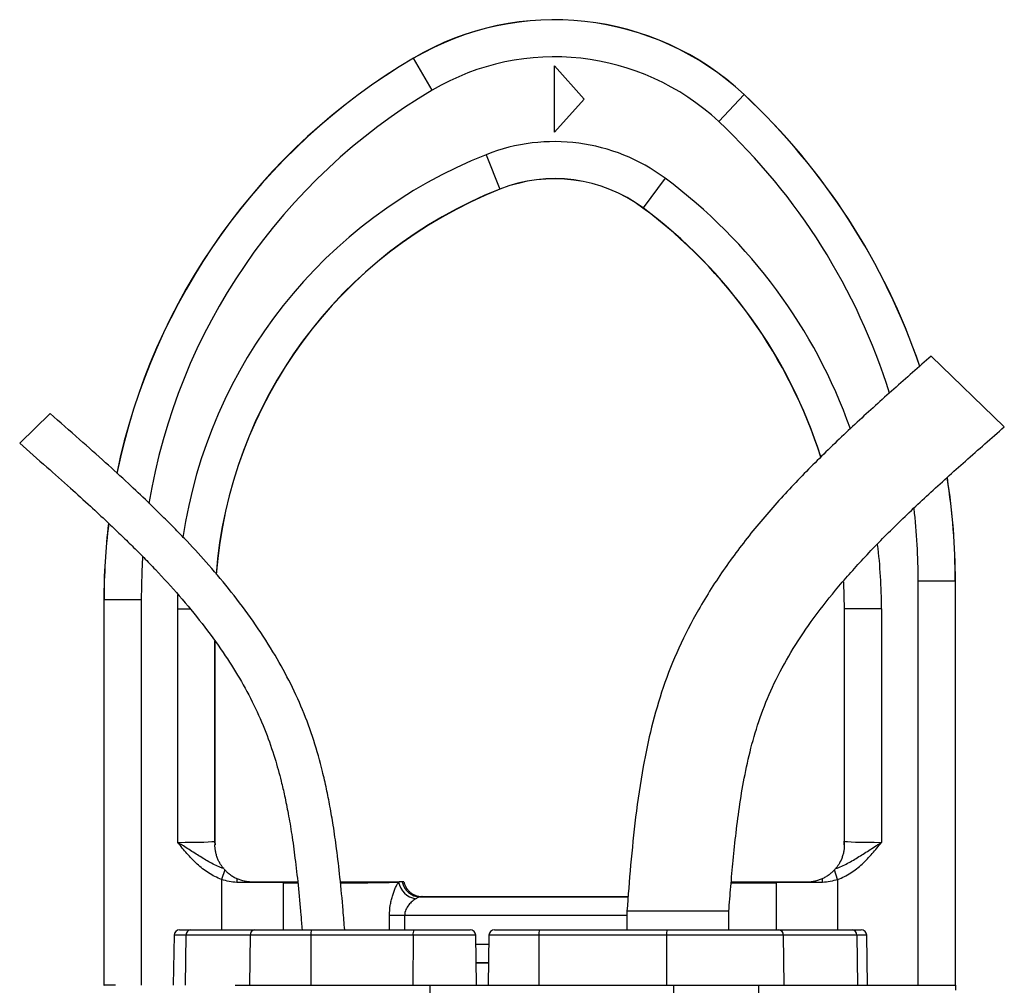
# Model space of a CAD drawing. Header units: millimetres. Extents: x 1685 to 3139, y 857 to 4238.
# Tile 12 of 12: x 1970 to 2502, y 3716 to 4238. Entities that reach past the tile are written whole.
import ezdxf

# ---------------------------------------------------------------- set-up
doc = ezdxf.new("R2010")
doc.units = ezdxf.units.MM
doc.header["$LTSCALE"] = 2

msp = doc.modelspace()

# ---------------------------------------------------------------- linework, layer by layer
at = {"color": 7, "linetype": 'Continuous', "lineweight": 25}
for p, q in [((2182.6, 4217.28), (2182.56, 4217.36)), ((2182.56, 4217.36), (2182.56, 4217.36)), ((2192.76, 4200.06), (2182.6, 4217.28)), ((2258.78, 4213.28), (2274.78, 4195.28)), ((2258.78, 4177.28), (2258.78, 4213.28)), ((2347.52, 4183.05), (2361.18, 4197.66)), ((2361.18, 4197.66), (2361.24, 4197.72)), ((2361.24, 4197.72), (2361.24, 4197.72)), ((2274.78, 4195.28), (2258.78, 4177.28)), ((2221.82, 4165.19), (2229.21, 4146.61)), ((2318.54, 4152.46), (2306.6, 4136.42)), ((2229.21, 4146.61), (2229.24, 4146.52)), ((2229.24, 4146.52), (2229.24, 4146.52)), ((2306.6, 4136.42), (2306.55, 4136.35)), ((2306.55, 4136.35), (2306.55, 4136.35)), ((2501.76, 4018.06), (2462.27, 4056.34)), ((1986.37, 4025.2), (1969.86, 4009.2)), ((2455.24, 3716.17), (2455.24, 3934.8)), ((2455.24, 3934.8), (2475.24, 3934.8)), ((2475.24, 3934.8), (2475.24, 3716.17)), ((2475.24, 3934.8), (2475.33, 3934.8)), ((2475.33, 3716.17), (2475.33, 3934.8)), ((2475.33, 3716.17), (2475.33, 3934.8)), ((2015.33, 3924.53), (2015.33, 3716.17)), ((2015.34, 3924.53), (2015.34, 3716.17)), ((2015.42, 3924.53), (2015.34, 3924.53)), ((2015.42, 3716.17), (2015.42, 3924.53)), ((2035.42, 3924.53), (2015.42, 3924.53)), ((2035.42, 3924.53), (2035.42, 3716.17)), ((2055.24, 3793.46), (2055.24, 3919.76)), ((2415.33, 3919.76), (2415.33, 3794.17)), ((2415.42, 3919.76), (2415.33, 3919.76)), ((2415.33, 3919.76), (2415.33, 3919.76)), ((2435.42, 3919.76), (2415.42, 3919.76)), ((2415.42, 3794.08), (2415.42, 3919.76)), ((2435.42, 3919.76), (2435.42, 3793.46)), ((2075.33, 3794.17), (2075.33, 3902.17)), ((2075.24, 3794.08), (2075.33, 3794.17)), ((2075.33, 3794.17), (2075.33, 3794.17)), ((2415.33, 3794.17), (2415.33, 3793.98)), ((2415.33, 3794.17), (2415.42, 3794.08)), ((2415.33, 3794.17), (2415.33, 3794.17)), ((2080.72, 3778.52), (2078.95, 3773.46)), ((2411.71, 3773.46), (2409.95, 3778.52)), ((2187.21, 3764.17), (2298.54, 3764.17)), ((2297.9, 3756.17), (2297.9, 3746.17)), ((2352.9, 3756.17), (2297.9, 3756.17)), ((2352.9, 3746.17), (2352.9, 3756.17)), ((2177.8, 3754), (2169.64, 3754)), ((2056.24, 3746.17), (2062.01, 3746.17)), ((2062.01, 3746.17), (2096.75, 3746.17)), ((2096.75, 3746.17), (2127.57, 3746.17)), ((2127.57, 3746.17), (2182.78, 3746.17)), ((2182.78, 3746.17), (2213.22, 3746.17)), ((2226.36, 3746.17), (2250.58, 3746.17)), ((2250.58, 3746.17), (2319.6, 3746.17)), ((2319.6, 3746.17), (2379.89, 3746.17)), ((2379.89, 3746.17), (2419.63, 3746.17)), ((2419.63, 3746.17), (2424.43, 3746.17)), ((2053.24, 3743.23), (2052.77, 3716.17)), ((2059.66, 3743.23), (2059.29, 3716.17)), ((2094.4, 3743.23), (2059.66, 3743.23)), ((2094.4, 3743.23), (2094.03, 3716.17)), ((2127.12, 3743.23), (2094.4, 3743.23)), ((2127.12, 3743.23), (2127.05, 3716.17)), ((2182.33, 3743.23), (2127.12, 3743.23)), ((2182.33, 3743.23), (2182.26, 3716.17)), ((2216.69, 3716.17), (2216.22, 3743.23)), ((2223.36, 3743.23), (2222.89, 3716.17)), ((2250.32, 3743.23), (2250.28, 3716.17)), ((2319.34, 3743.23), (2250.32, 3743.23)), ((2319.34, 3743.23), (2319.3, 3716.17)), ((2382.35, 3743.23), (2319.34, 3743.23)), ((2382.35, 3743.23), (2382.74, 3716.17)), ((2422.09, 3743.23), (2382.35, 3743.23)), ((2422.09, 3743.23), (2422.48, 3716.17)), ((2427.9, 3716.17), (2427.43, 3743.23)), ((2223.1, 3728.35), (2216.48, 3728.35)), ((2223.1, 3728.17), (2216.48, 3728.17)), ((2015.34, 3716.17), (2015.42, 3716.17)), ((2021.53, 3716.17), (2015.42, 3716.17)), ((2086.21, 3716.17), (2191.57, 3716.17)), ((2191.36, 3648.24), (2191.57, 3716.17)), ((2191.57, 3716.17), (2323.28, 3716.17)), ((2323.18, 3683.23), (2323.28, 3716.17)), ((2323.28, 3716.17), (2369.17, 3716.17)), ((2369.67, 3689.64), (2369.17, 3716.17)), ((2369.17, 3716.17), (2475.53, 3716.17)), ((2475.62, 3713.6), (2475.53, 3716.17))]:
    msp.add_line(p, q, dxfattribs=at)
at = {"color": 8, "linetype": 'Continuous', "lineweight": 25}
for p, q in [((2055.24, 3919.76), (2055.35, 3927.18)), ((2055.24, 3919.76), (2061.8, 3919.76)), ((2075.24, 3902.3), (2075.24, 3794.08)), ((2078.95, 3773.46), (2078.95, 3746.17)), ((2112.11, 3771.65), (2112.11, 3746.17)), ((2378.55, 3771.65), (2378.55, 3746.17)), ((2411.71, 3773.46), (2411.71, 3746.17)), ((2186.17, 3764), (2298.53, 3764)), ((2169.64, 3746.17), (2169.64, 3754)), ((2177.8, 3754), (2177.8, 3746.17)), ((2297.9, 3754), (2177.8, 3754)), ((2059.66, 3743.23), (2053.24, 3743.23)), ((2216.22, 3743.23), (2182.33, 3743.23)), ((2250.32, 3743.23), (2223.36, 3743.23)), ((2427.43, 3743.23), (2422.09, 3743.23)), ((2216.31, 3738.35), (2223.28, 3738.35))]:
    msp.add_line(p, q, dxfattribs=at)
at = {"color": 8, "linetype": 'Continuous', "lineweight": 25, "flags": 128}
for points in [[(2036.26, 3947.74), (2035.78, 3939.62), (2035.42, 3924.53)], [(2415.42, 3919.76), (2415.06, 3933.72), (2415.03, 3934.37)]]:
    msp.add_lwpolyline(points, dxfattribs=at)
at = {"color": 7, "linetype": 'Continuous', "lineweight": 25, "flags": 128}
msp.add_lwpolyline([(2414.94, 3934.3), (2414.97, 3933.72), (2415.33, 3919.76)], dxfattribs=at)
at = {"color": 7, "linetype": 'Continuous', "lineweight": 25}
for centre, radius, start, end in [((2258.78, 4088.17), 150, 46.9147, 120.5418), ((2258.78, 4088.17), 149.99, 46.9147, 120.5418), ((2258.78, 4088.17), 149.91, 46.9147, 120.5418), ((2258.78, 4088.17), 129.91, 46.9147, 120.5418), ((2355.33, 3924.53), 340, 120.5418, 168.3939), ((2115.33, 3934.8), 360, 18.7929, 46.9147), ((2258.78, 4072.17), 100.09, 53.3378, 111.6674), ((2258.78, 4072.17), 80.09, 53.3378, 111.6674), ((2258.78, 4072.17), 80, 53.3378, 111.6674), ((2319.33, 3919.76), 244, 111.6674, 175.6694), ((2145.33, 3919.76), 270, 17.6586, 53.3378), ((2115.33, 3934.8), 360, 0, 8.9086), ((2355.33, 3924.53), 340, 173.0282, 180), ((2091.24, 3794.08), 16, 180.0175, 186.8534), ((2399.43, 3794.08), 16, 353.1466, 359.9825), ((2128.72, 3771.76), 41.57, 177.0444, 179.899), ((2122.95, 3771.56), 10.83, 176.7649, 179.5405), ((2185.56, 3774.13), 11.29, 191.1347, 261.0439), ((2186.29, 3773.89), 9.9, 190.007, 269.3199), ((2367.71, 3771.56), 10.83, 0.4595, 3.2351), ((2361.94, 3771.76), 41.57, 0.101, 2.9556), ((2056.24, 3743.17), 3, 90, 179), ((2062.37, 3743.48), 2.72, 97.6531, 185.2722), ((2097.11, 3743.48), 2.72, 97.6531, 185.2722), ((2132.42, 3743.94), 5.34, 155.2611, 187.6513), ((2187.63, 3743.94), 5.34, 155.2611, 187.6513), ((2213.22, 3743.17), 3, 1, 90), ((2226.36, 3743.17), 3, 90, 179), ((2258.92, 3743.95), 8.63, 165.0616, 184.8017), ((2327.94, 3743.95), 8.63, 165.0616, 184.8017), ((2379.6, 3743.43), 2.76, 355.7484, 83.8791), ((2419.34, 3743.43), 2.76, 355.7484, 83.8791), ((2424.43, 3743.17), 3, 1, 90)]:
    msp.add_arc(centre, radius, start, end, dxfattribs=at)
at = {"color": 8, "linetype": 'Continuous', "lineweight": 25}
for centre, radius, start, end in [((2355.33, 3924.53), 339.99, 120.5418, 168.3838), ((2355.33, 3924.53), 339.91, 120.5418, 168.3937), ((2355.33, 3924.53), 319.91, 120.5418, 170.6296), ((2115.33, 3934.8), 359.91, 18.7836, 46.9147), ((2115.33, 3934.8), 359.99, 18.7927, 46.9147), ((2115.33, 3934.8), 339.91, 17.3606, 46.9147), ((2319.33, 3919.76), 264.09, 111.6674, 171.6303), ((2145.33, 3919.76), 290.09, 19.5965, 53.3378), ((2319.33, 3919.76), 244.09, 111.6674, 175.6592), ((2145.33, 3919.76), 270.09, 17.6814, 53.3378), ((2115.33, 3934.8), 359.91, 0, 8.8898), ((2115.33, 3934.8), 359.99, 0, 8.9083), ((2115.33, 3934.8), 339.91, 0, 6.6001), ((2355.33, 3924.53), 339.99, 173.0077, 180), ((2355.33, 3924.53), 339.91, 173.0427, 180), ((2145.33, 3919.76), 290.09, 0, 6.8713)]:
    msp.add_arc(centre, radius, start, end, dxfattribs=at)
at = {"color": 7, "linetype": 'Continuous', "lineweight": 25}
for centre, major_axis, ratio, start_param, end_param in [((2055.24, 3794.09), (20, 0), 0.031419, 4.712389, 6.265732), ((2091.33, 3794.18), (11.32, 11.32), 0.999467, 2.356347, 2.481376), ((2399.33, 3794.18), (11.32, -11.32), 0.999467, 0.660217, 0.785246), ((2435.42, 3794.09), (20, 0), 0.031419, 3.159046, 4.712389), ((2078.95, 3770.69), (60, 0), 0.019201, 0.985111, 1.433744), ((2411.71, 3770.69), (60, 0), 0.019201, 1.707848, 2.156482)]:
    msp.add_ellipse(centre, major_axis=major_axis, ratio=ratio, start_param=start_param, end_param=end_param, dxfattribs=at)
at = {"color": 8, "linetype": 'Continuous', "lineweight": 25}
for centre, start_param, end_param in [((2135.33, 3772.17), 4.126703, 4.340089), ((2135.33, 3772.17), 4.900652, 5.912752), ((2355.33, 3772.17), 4.684771, 5.298075)]:
    msp.add_ellipse(centre, major_axis=(42, 0), ratio=0.014961, start_param=start_param, end_param=end_param, dxfattribs=at)
at = {"color": 7, "linetype": 'Continuous', "lineweight": 25}
for points, knots in [([(2462.27, 4056.34), (2455.51, 4050.4), (2442.08, 4038.58), (2422.22, 4020.65), (2402.92, 4002.32), (2384.32, 3983.32), (2366.75, 3963.29), (2350.58, 3942.01), (2336.82, 3920.4), (2325.64, 3898.78), (2317.2, 3877.5), (2311.04, 3855.98), (2306.12, 3832.54), (2302.47, 3807.63), (2299.84, 3781.5), (2298.53, 3764.5), (2297.9, 3756.17)], [0, 0, 0, 0, 0.075782, 0.150783, 0.225431, 0.300064, 0.374771, 0.449773, 0.525045, 0.590363, 0.654638, 0.717589, 0.778744, 0.856355, 0.929624, 1, 1, 1, 1]), ([(2145.42, 3746.17), (2145.15, 3749.67), (2144.4, 3759.15), (2143.03, 3773.75), (2141.24, 3789.11), (2139.41, 3801.89), (2137.56, 3812.69), (2135.64, 3822.4), (2132.9, 3834.32), (2128.88, 3848.67), (2122.88, 3865.15), (2115.45, 3881.15), (2106.52, 3897.18), (2096.11, 3913.12), (2084.46, 3928.68), (2072.46, 3943.01), (2062.5, 3953.9), (2054.34, 3962.39), (2047.29, 3969.5), (2038.56, 3978.03), (2028.06, 3987.94), (2015.77, 3999.19), (2001.68, 4011.76), (1991.66, 4020.56), (1986.37, 4025.2)], [0, 0, 0, 0, 0.031551, 0.085485, 0.13182, 0.170511, 0.201542, 0.230301, 0.25948, 0.311438, 0.364163, 0.416982, 0.469826, 0.529004, 0.587941, 0.644518, 0.696912, 0.720533, 0.75038, 0.786967, 0.830235, 0.880156, 0.936733, 1, 1, 1, 1]), ([(2352.9, 3756.17), (2353.26, 3760.62), (2354.01, 3769.8), (2355.27, 3783.97), (2356.82, 3798.89), (2358.84, 3814.42), (2361.56, 3830.39), (2365.29, 3846.68), (2370.39, 3863.22), (2377.36, 3879.87), (2386.43, 3896.56), (2397.55, 3913.32), (2410.69, 3930.2), (2425.77, 3947.24), (2442.65, 3964.49), (2461.15, 3982.01), (2481.03, 3999.9), (2494.75, 4011.92), (2501.76, 4018.06)], [0, 0, 0, 0, 0.04261, 0.088057, 0.136008, 0.186034, 0.237676, 0.290826, 0.345714, 0.402895, 0.463102, 0.526963, 0.594979, 0.667421, 0.744346, 0.825622, 0.91098, 1, 1, 1, 1]), ([(1969.86, 4009.2), (1974.73, 4004.92), (1983.89, 3996.89), (1996.66, 3985.55), (2007.55, 3975.67), (2016.59, 3967.26), (2024.09, 3960.11), (2030.67, 3953.67), (2036.94, 3947.38), (2045.54, 3938.47), (2056.23, 3926.74), (2068.53, 3911.84), (2079.39, 3896.97), (2088.72, 3882.25), (2096.48, 3867.88), (2102.86, 3853.41), (2106.91, 3841.64), (2109.51, 3832.75), (2111.28, 3826), (2113.13, 3818.09), (2115.04, 3808.52), (2116.93, 3797.29), (2118.71, 3784.4), (2120.34, 3769.84), (2121.54, 3756.91), (2122.19, 3748.83), (2122.41, 3746.17)], [0, 0, 0, 0, 0.061537, 0.115578, 0.162106, 0.201141, 0.23272, 0.260437, 0.288549, 0.317052, 0.377914, 0.439148, 0.500379, 0.552487, 0.604477, 0.6552, 0.702424, 0.722481, 0.743133, 0.768669, 0.799514, 0.835762, 0.876712, 0.923031, 0.974731, 1, 1, 1, 1]), ([(2080.06, 3779.26), (2077.79, 3780.02), (2075.65, 3781.02), (2071.46, 3783.24), (2069.43, 3784.47), (2065.4, 3786.98), (2063.39, 3788.27), (2060.35, 3790.2), (2059.34, 3790.85), (2057.81, 3791.83), (2057.29, 3792.15), (2056.53, 3792.64), (2056.27, 3792.8), (2055.75, 3793.13), (2055.5, 3793.3), (2055.24, 3793.46)], [0, 0, 0, 0, 0.25, 0.25, 0.5, 0.5, 0.75, 0.75, 0.875, 0.875, 0.9375, 0.9375, 0.96875, 0.96875, 1, 1, 1, 1]), ([(2078.95, 3773.46), (2076.44, 3774.33), (2074.1, 3775.51), (2070.78, 3777.62), (2069.71, 3778.39), (2067.62, 3780.01), (2066.63, 3780.86), (2063.74, 3783.52), (2061.95, 3785.42), (2058.52, 3789.37), (2056.87, 3791.41), (2055.24, 3793.46)], [0, 0, 0, 0, 0.25, 0.25, 0.375, 0.375, 0.5, 0.5, 0.75, 0.75, 1, 1, 1, 1]), ([(2075.46, 3792.16), (2075.44, 3792.33), (2075.36, 3792.99), (2075.34, 3793.67), (2075.33, 3794.17)], [0, 0, 0, 0, 0.250054, 1, 1, 1, 1]), ([(2410.61, 3779.26), (2412.87, 3780.02), (2415.02, 3781.02), (2419.2, 3783.24), (2421.23, 3784.47), (2425.27, 3786.98), (2427.27, 3788.27), (2430.31, 3790.2), (2431.33, 3790.85), (2432.86, 3791.83), (2433.37, 3792.15), (2434.14, 3792.64), (2434.39, 3792.8), (2434.91, 3793.13), (2435.17, 3793.3), (2435.42, 3793.46)], [0, 0, 0, 0, 0.25, 0.25, 0.5, 0.5, 0.75, 0.75, 0.875, 0.875, 0.9375, 0.9375, 0.96875, 0.96875, 1, 1, 1, 1]), ([(2411.71, 3773.46), (2414.22, 3774.33), (2416.56, 3775.51), (2419.88, 3777.62), (2420.96, 3778.39), (2423.04, 3780.01), (2424.04, 3780.86), (2426.93, 3783.52), (2428.72, 3785.42), (2432.15, 3789.37), (2433.79, 3791.41), (2435.42, 3793.46)], [0, 0, 0, 0, 0.25, 0.25, 0.375, 0.375, 0.5, 0.5, 0.75, 0.75, 1, 1, 1, 1]), ([(2415.33, 3793.98), (2415.33, 3793.87), (2415.32, 3793.27), (2415.26, 3792.66), (2415.21, 3792.16)], [0, 0, 0, 0, 0.171359, 1, 1, 1, 1]), ([(2080.06, 3779.26), (2079.56, 3779.85), (2078.97, 3780.61), (2078.09, 3782.02), (2077.8, 3782.53), (2077.24, 3783.62), (2076.98, 3784.19), (2076.5, 3785.4), (2076.29, 3786.03), (2075.92, 3787.32), (2075.76, 3787.99), (2075.52, 3789.32), (2075.44, 3789.99), (2075.37, 3790.93), (2075.35, 3791.23), (2075.33, 3791.77), (2075.33, 3792.01), (2075.33, 3792.17)], [0, 0, 0, 0, 0.25, 0.25, 0.375, 0.375, 0.5, 0.5, 0.625, 0.625, 0.75, 0.75, 0.875, 0.875, 0.9375, 0.9375, 1, 1, 1, 1]), ([(2415.33, 3792.17), (2415.33, 3792.01), (2415.33, 3791.76), (2415.31, 3791.22), (2415.29, 3790.92), (2415.22, 3789.98), (2415.14, 3789.31), (2414.9, 3787.99), (2414.75, 3787.32), (2414.37, 3786.02), (2414.15, 3785.38), (2413.44, 3783.58), (2412.87, 3782.49), (2411.99, 3781.09), (2411.69, 3780.66), (2411.12, 3779.89), (2410.85, 3779.56), (2410.61, 3779.26)], [0, 0, 0, 0, 0.0625, 0.0625, 0.125, 0.125, 0.25, 0.25, 0.375, 0.375, 0.5, 0.5, 0.75, 0.75, 0.875, 0.875, 1, 1, 1, 1]), ([(2080.72, 3778.52), (2081.09, 3778.12), (2081.53, 3777.69), (2082.5, 3776.82), (2083.03, 3776.39), (2084.13, 3775.59), (2084.71, 3775.21), (2085.92, 3774.51), (2086.55, 3774.19), (2087.2, 3773.9)], [0, 0, 0, 0, 0.25, 0.25, 0.5, 0.5, 0.75, 0.75, 1, 1, 1, 1]), ([(2403.46, 3773.9), (2404.11, 3774.19), (2404.74, 3774.51), (2405.95, 3775.21), (2406.53, 3775.59), (2407.63, 3776.39), (2408.16, 3776.82), (2409.13, 3777.68), (2409.57, 3778.12), (2409.95, 3778.52)], [0, 0, 0, 0, 0.25, 0.25, 0.5, 0.5, 0.75, 0.75, 1, 1, 1, 1]), ([(2087.2, 3773.9), (2088.47, 3773.33), (2089.81, 3772.9), (2091.85, 3772.47), (2092.55, 3772.36), (2093.94, 3772.21), (2094.64, 3772.17), (2095.33, 3772.17)], [0, 0, 0, 0, 0.5, 0.5, 0.75, 0.75, 1, 1, 1, 1]), ([(2095.33, 3772.17), (2098.32, 3772.17), (2101.21, 3772.17), (2105.42, 3772.17), (2106.81, 3772.17), (2109.52, 3772.17), (2110.84, 3772.17), (2112.13, 3772.17)], [0, 0, 0, 0, 0.5, 0.5, 0.75, 0.75, 1, 1, 1, 1]), ([(2112.13, 3772.17), (2113.86, 3772.17), (2116.37, 3772.17), (2119.15, 3772.17), (2120.03, 3772.17)], [0, 0, 0, 0, 0.685846, 1, 1, 1, 1]), ([(2143.11, 3772.17), (2145.1, 3772.17), (2149.4, 3772.17), (2155.58, 3772.17), (2161.53, 3772.17), (2166.69, 3772.17), (2171.5, 3772.17), (2173.65, 3772.17), (2174.87, 3772.17)], [0, 0, 0, 0, 0.139815, 0.302175, 0.464533, 0.626817, 0.7891, 1, 1, 1, 1]), ([(2169.64, 3754), (2169.64, 3755.81), (2169.78, 3757.59), (2170.18, 3760.21), (2170.34, 3761.07), (2170.72, 3762.74), (2170.93, 3763.54), (2171.4, 3765.11), (2171.65, 3765.87), (2172.18, 3767.31), (2172.46, 3768), (2173.03, 3769.29), (2173.33, 3769.9), (2173.91, 3771), (2174.2, 3771.5), (2174.48, 3771.94)], [0, 0, 0, 0, 0.25, 0.25, 0.375, 0.375, 0.5, 0.5, 0.625, 0.625, 0.75, 0.75, 0.875, 0.875, 1, 1, 1, 1]), ([(2177.41, 3772.17), (2177.52, 3771.62), (2177.68, 3771.07), (2178.1, 3770), (2178.35, 3769.49), (2178.94, 3768.52), (2179.27, 3768.06), (2180.03, 3767.19), (2180.44, 3766.79), (2181.32, 3766.07), (2181.79, 3765.75), (2182.79, 3765.18), (2183.31, 3764.95), (2184.91, 3764.37), (2186.05, 3764.17), (2187.21, 3764.17)], [0, 0, 0, 0, 0.125, 0.125, 0.25, 0.25, 0.375, 0.375, 0.5, 0.5, 0.625, 0.625, 0.75, 0.75, 1, 1, 1, 1]), ([(2354.24, 3772.17), (2354.9, 3772.17), (2357.91, 3772.17), (2363.28, 3772.17), (2370.96, 3772.17), (2375.77, 3772.17), (2378.53, 3772.17)], [0, 0, 0, 0, 0.076947, 0.353228, 0.629509, 1, 1, 1, 1]), ([(2378.53, 3772.17), (2381.12, 3772.17), (2383.81, 3772.17), (2388.03, 3772.17), (2389.46, 3772.17), (2392.37, 3772.17), (2393.84, 3772.17), (2395.33, 3772.17)], [0, 0, 0, 0, 0.5, 0.5, 0.75, 0.75, 1, 1, 1, 1]), ([(2395.33, 3772.17), (2396.72, 3772.17), (2398.1, 3772.32), (2400.15, 3772.75), (2400.83, 3772.93), (2402.17, 3773.37), (2402.82, 3773.62), (2403.46, 3773.9)], [0, 0, 0, 0, 0.5, 0.5, 0.75, 0.75, 1, 1, 1, 1]), ([(2183.8, 3762.97), (2183.5, 3762.78), (2183.19, 3762.56), (2182.55, 3762.09), (2182.23, 3761.82), (2181.26, 3760.98), (2180.63, 3760.34), (2179.43, 3758.85), (2178.89, 3758.03), (2178.27, 3756.61), (2178.1, 3756.11), (2177.87, 3755.08), (2177.8, 3754.54), (2177.8, 3754)], [0, 0, 0, 0, 0.125, 0.125, 0.25, 0.25, 0.5, 0.5, 0.75, 0.75, 0.875, 0.875, 1, 1, 1, 1]), ([(2186.17, 3764), (2185.85, 3763.98), (2185.5, 3763.88), (2184.72, 3763.53), (2184.28, 3763.27), (2183.8, 3762.97)], [0, 0, 0, 0, 0.5, 0.5, 1, 1, 1, 1]), ([(2187.21, 3764.17), (2187.2, 3764.14), (2187.11, 3764.11), (2186.77, 3764.05), (2186.51, 3764.02), (2186.17, 3764)], [0, 0, 0, 0, 0.5, 0.5, 1, 1, 1, 1])]:
    msp.add_open_spline(points, degree=3, knots=knots, dxfattribs=at)
for points in [[(2075.33, 3792.17), (2075.34, 3792.17), (2075.35, 3792.17), (2075.35, 3792.17)], [(2415.31, 3792.17), (2415.31, 3792.17), (2415.32, 3792.17), (2415.33, 3792.17)], [(2080.06, 3779.26), (2080.22, 3779.07), (2080.44, 3778.81), (2080.72, 3778.52)], [(2409.95, 3778.52), (2410.22, 3778.81), (2410.45, 3779.07), (2410.61, 3779.26)], [(2087.15, 3771.83), (2084.32, 3771.84), (2081.6, 3772.44), (2078.95, 3773.46)], [(2174.48, 3771.94), (2174.62, 3772.03), (2174.75, 3772.1), (2174.87, 3772.17)], [(2176.54, 3772.17), (2176.13, 3772.17), (2175.55, 3772.17), (2174.87, 3772.17)], [(2177.41, 3772.17), (2177.4, 3772.17), (2177.11, 3772.17), (2176.54, 3772.17)], [(2411.71, 3773.46), (2409.06, 3772.44), (2406.34, 3771.84), (2403.52, 3771.83)]]:
    msp.add_open_spline(points, degree=3, dxfattribs=at)

doc.saveas('drawing.dxf')
